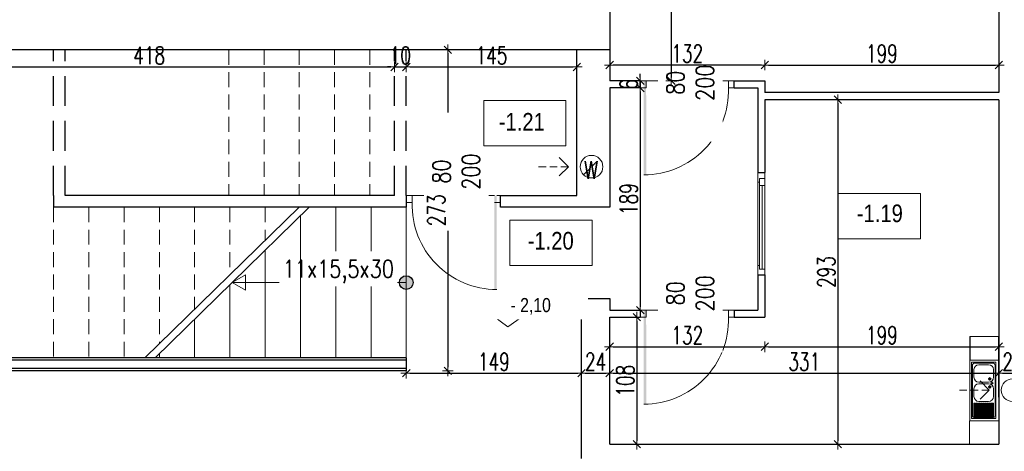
# Model space of a CAD drawing. Header units: millimetres. Extents: x 64838 to 107664, y -36848 to 0.
# Tile 24 of 109: x 69408 to 70246, y -29773 to -29406. Entities that reach past the tile are written whole.
import ezdxf

# ---------------------------------------------------------------- set-up
doc = ezdxf.new("R2010")
doc.units = ezdxf.units.MM
for name, pattern in [('DASHED', [19.05, 12.7, -6.35]), ('DASHEDX2', [38.1, 25.4, -12.7]), ('HIDDEN', [9.525, 6.35, -3.175])]:
    doc.linetypes.add(name, pattern=pattern)
doc.layers.get('Defpoints').update_dxf_attribs({"color": 30})
for name, color, linetype, lineweight in [('J 0.15', 40, 'Continuous', 15), ('J opisy', 7, 'Continuous', 9), ('J stolarka_okna', 144, 'Continuous', 0), ('J wymiary', 1, 'Continuous', 9), ('OPIS', 7, 'Continuous', 5), ('sciany', 252, 'Continuous', 30)]:
    doc.layers.add(name, color=color, linetype=linetype, lineweight=lineweight)
doc.styles.add('ADESK2', font='simplex', dxfattribs={"width": 0.7})
doc.styles.get("Standard").update_dxf_attribs({"font": 'arial.ttf'})
doc.dimstyles.new('1-100', dxfattribs={"dimscale": 1.5, "dimtxt": 10, "dimasz": 2, "dimexe": 1, "dimexo": 1, "dimgap": 1.5, "dimtad": 1, "dimdec": 0, "dimrnd": 0.5, "dimdsep": 46, "dimtxsty": 'ADESK2', "dimblk": 'wymiar', "dimcen": -1, "dimdle": 5, "dimse1": 1, "dimse2": 1, "dimclrd": 256, "dimclre": 256, "dimclrt": 256, "dimadec": 0, "dimazin": 0, "dimtfac": 1, "dimtdec": 0, "dimtix": 1, "dimtmove": 0, "dimatfit": 3, "dimfxl": 20, "dimfxlon": 1, "dimtolj": 1, "dimtzin": 0, "dimarcsym": 0})

# ---------------------------------------------------------------- blocks, each defined once
blk = doc.blocks.new('wymiar')
for p, q in [((1.5, 0), (-1.5, 0)), ((1.06, 1.06), (-1.06, -1.06)), ((0, 1.5), (0, -1.5))]:
    blk.add_line(p, q)
blk = doc.blocks.new('*D694')
at = {"layer": 'Defpoints', "color": 0, "ltscale": 4}
for p in [(69737.23, -29704.98), (69886.25, -29704.98), (69886.25, -29707.1)]:
    blk.add_point(p, dxfattribs=at)
at = {"layer": 'J wymiary', "lineweight": -2}
blk.add_line((69740.23, -29707.1), (69883.25, -29707.1), dxfattribs=at)
at = {"layer": 'J wymiary', "lineweight": -2, "ltscale": 4, "xscale": 3, "yscale": 3, "zscale": 3, "rotation": 180}
blk.add_blockref('wymiar', (69737.23, -29707.1), dxfattribs=at)
at = {"layer": 'J wymiary', "lineweight": -2, "ltscale": 4, "xscale": 3, "yscale": 3, "zscale": 3}
blk.add_blockref('wymiar', (69886.25, -29707.1), dxfattribs=at)
at = {"layer": 'J wymiary', "ltscale": 4, "insert": (69811.74, -29697.35), "char_height": 15, "attachment_point": 5, "style": 'ADESK2'}
blk.add_mtext('\\A1;149', dxfattribs=at)
blk = doc.blocks.new('*D728')
at = {"layer": 'Defpoints', "color": 0, "ltscale": 4}
for p in [(69309.85, -29446.63), (69727.23, -29446.63), (69727.23, -29446.63)]:
    blk.add_point(p, dxfattribs=at)
at = {"layer": 'J wymiary', "lineweight": -2}
blk.add_line((69312.85, -29446.63), (69724.23, -29446.63), dxfattribs=at)
at = {"layer": 'J wymiary', "lineweight": -2, "ltscale": 4, "xscale": 3, "yscale": 3, "zscale": 3, "rotation": 180}
blk.add_blockref('wymiar', (69309.85, -29446.63), dxfattribs=at)
at = {"layer": 'J wymiary', "lineweight": -2, "ltscale": 4, "xscale": 3, "yscale": 3, "zscale": 3}
blk.add_blockref('wymiar', (69727.23, -29446.63), dxfattribs=at)
at = {"layer": 'J wymiary', "ltscale": 4, "insert": (69518.54, -29436.88), "char_height": 15, "attachment_point": 5, "style": 'ADESK2'}
blk.add_mtext('\\A1;418', dxfattribs=at)
blk = doc.blocks.new('*D729')
at = {"layer": 'Defpoints', "color": 0, "ltscale": 4}
for p in [(69727.23, -29446.63), (69737.23, -29446.63), (69737.23, -29446.63)]:
    blk.add_point(p, dxfattribs=at)
at = {"layer": 'J wymiary', "lineweight": -2}
for p, q in [((69724.23, -29446.63), (69721.23, -29446.63)), ((69727.23, -29446.63), (69737.23, -29446.63)), ((69740.23, -29446.63), (69743.23, -29446.63))]:
    blk.add_line(p, q, dxfattribs=at)
at = {"layer": 'J wymiary', "lineweight": -2, "ltscale": 4, "xscale": 3, "yscale": 3, "zscale": 3}
blk.add_blockref('wymiar', (69727.23, -29446.63), dxfattribs=at)
at = {"layer": 'J wymiary', "lineweight": -2, "ltscale": 4, "xscale": 3, "yscale": 3, "zscale": 3, "rotation": 180}
blk.add_blockref('wymiar', (69737.23, -29446.63), dxfattribs=at)
at = {"layer": 'J wymiary', "ltscale": 4, "insert": (69732.23, -29436.88), "char_height": 15, "attachment_point": 5, "style": 'ADESK2'}
blk.add_mtext('\\A1;10', dxfattribs=at)
blk = doc.blocks.new('*D730')
at = {"layer": 'Defpoints', "color": 0, "ltscale": 4}
for p in [(69737.23, -29446.63), (69882.23, -29446.63), (69882.23, -29446.63)]:
    blk.add_point(p, dxfattribs=at)
at = {"layer": 'J wymiary', "lineweight": -2}
blk.add_line((69740.23, -29446.63), (69879.23, -29446.63), dxfattribs=at)
at = {"layer": 'J wymiary', "lineweight": -2, "ltscale": 4, "xscale": 3, "yscale": 3, "zscale": 3, "rotation": 180}
blk.add_blockref('wymiar', (69737.23, -29446.63), dxfattribs=at)
at = {"layer": 'J wymiary', "lineweight": -2, "ltscale": 4, "xscale": 3, "yscale": 3, "zscale": 3}
blk.add_blockref('wymiar', (69882.23, -29446.63), dxfattribs=at)
at = {"layer": 'J wymiary', "ltscale": 4, "insert": (69809.73, -29436.88), "char_height": 15, "attachment_point": 5, "style": 'ADESK2'}
blk.add_mtext('\\A1;145', dxfattribs=at)
blk = doc.blocks.new('*D731')
at = {"layer": 'Defpoints', "color": 0, "ltscale": 4}
for p in [(69737.23, -29431.98), (69737.23, -29704.98), (69772.56, -29704.98)]:
    blk.add_point(p, dxfattribs=at)
at = {"layer": 'J wymiary', "lineweight": -2}
blk.add_line((69772.56, -29434.98), (69772.56, -29701.98), dxfattribs=at)
at = {"layer": 'J wymiary', "lineweight": -2, "ltscale": 4, "xscale": 3, "yscale": 3, "zscale": 3}
for p, rotation in [((69772.56, -29431.98), 90), ((69772.56, -29704.98), 270)]:
    blk.add_blockref('wymiar', p, dxfattribs=dict(at, rotation=rotation))
at = {"layer": 'J wymiary', "ltscale": 4, "insert": (69762.81, -29568.48), "char_height": 15, "attachment_point": 5, "rotation": 90, "style": 'ADESK2'}
blk.add_mtext('\\A1;273', dxfattribs=at)
blk = doc.blocks.new('*D732')
at = {"layer": 'Defpoints', "color": 0, "ltscale": 4}
for p in [(69886.25, -29707.1), (69910.25, -29707.1), (69910.25, -29707.1)]:
    blk.add_point(p, dxfattribs=at)
at = {"layer": 'J wymiary', "lineweight": -2}
blk.add_line((69889.25, -29707.1), (69907.25, -29707.1), dxfattribs=at)
at = {"layer": 'J wymiary', "lineweight": -2, "ltscale": 4, "xscale": 3, "yscale": 3, "zscale": 3, "rotation": 180}
blk.add_blockref('wymiar', (69886.25, -29707.1), dxfattribs=at)
at = {"layer": 'J wymiary', "lineweight": -2, "ltscale": 4, "xscale": 3, "yscale": 3, "zscale": 3}
blk.add_blockref('wymiar', (69910.25, -29707.1), dxfattribs=at)
at = {"layer": 'J wymiary', "ltscale": 4, "insert": (69898.25, -29697.35), "char_height": 15, "attachment_point": 5, "style": 'ADESK2'}
blk.add_mtext('\\A1;24', dxfattribs=at)
blk = doc.blocks.new('*D733')
at = {"layer": 'Defpoints', "color": 0, "ltscale": 4}
for p in [(69910.25, -29707.1), (70241.25, -29707.1), (70241.25, -29707.1)]:
    blk.add_point(p, dxfattribs=at)
at = {"layer": 'J wymiary', "lineweight": -2}
blk.add_line((69913.25, -29707.1), (70238.25, -29707.1), dxfattribs=at)
at = {"layer": 'J wymiary', "lineweight": -2, "ltscale": 4, "xscale": 3, "yscale": 3, "zscale": 3, "rotation": 180}
blk.add_blockref('wymiar', (69910.25, -29707.1), dxfattribs=at)
at = {"layer": 'J wymiary', "lineweight": -2, "ltscale": 4, "xscale": 3, "yscale": 3, "zscale": 3}
blk.add_blockref('wymiar', (70241.25, -29707.1), dxfattribs=at)
at = {"layer": 'J wymiary', "ltscale": 4, "insert": (70075.75, -29697.35), "char_height": 15, "attachment_point": 5, "style": 'ADESK2'}
blk.add_mtext('\\A1;331', dxfattribs=at)
blk = doc.blocks.new('*D734')
at = {"layer": 'Defpoints', "color": 0, "ltscale": 4}
for p in [(69910.25, -29659.48), (69910.25, -29767.48), (69933.28, -29767.48)]:
    blk.add_point(p, dxfattribs=at)
at = {"layer": 'J wymiary', "lineweight": -2}
blk.add_line((69933.28, -29662.48), (69933.28, -29764.48), dxfattribs=at)
at = {"layer": 'J wymiary', "lineweight": -2, "ltscale": 4, "xscale": 3, "yscale": 3, "zscale": 3}
for p, rotation in [((69933.28, -29659.48), 90), ((69933.28, -29767.48), 270)]:
    blk.add_blockref('wymiar', p, dxfattribs=dict(at, rotation=rotation))
at = {"layer": 'J wymiary', "ltscale": 4, "insert": (69923.53, -29713.48), "char_height": 15, "attachment_point": 5, "rotation": 90, "style": 'ADESK2'}
blk.add_mtext('\\A1;108', dxfattribs=at)
blk = doc.blocks.new('*D735')
at = {"layer": 'Defpoints', "color": 0, "ltscale": 4}
for p in [(70241.25, -29707.1), (70265.25, -29707.1), (70265.25, -29707.1)]:
    blk.add_point(p, dxfattribs=at)
at = {"layer": 'J wymiary', "lineweight": -2}
blk.add_line((70244.25, -29707.1), (70262.25, -29707.1), dxfattribs=at)
at = {"layer": 'J wymiary', "lineweight": -2, "ltscale": 4, "xscale": 3, "yscale": 3, "zscale": 3, "rotation": 180}
blk.add_blockref('wymiar', (70241.25, -29707.1), dxfattribs=at)
at = {"layer": 'J wymiary', "lineweight": -2, "ltscale": 4, "xscale": 3, "yscale": 3, "zscale": 3}
blk.add_blockref('wymiar', (70265.25, -29707.1), dxfattribs=at)
at = {"layer": 'J wymiary', "ltscale": 4, "insert": (70253.25, -29697.35), "char_height": 15, "attachment_point": 5, "style": 'ADESK2'}
blk.add_mtext('\\A1;24', dxfattribs=at)
blk = doc.blocks.new('*D775')
at = {"layer": 'Defpoints', "color": 0, "ltscale": 4}
for p in [(69962.62, -29190.48), (69962.62, -29458.48), (69962.62, -29458.48)]:
    blk.add_point(p, dxfattribs=at)
at = {"layer": 'J wymiary', "lineweight": -2}
blk.add_line((69962.62, -29193.48), (69962.62, -29455.48), dxfattribs=at)
at = {"layer": 'J wymiary', "lineweight": -2, "ltscale": 4, "xscale": 3, "yscale": 3, "zscale": 3}
for p, rotation in [((69962.62, -29190.48), 90), ((69962.62, -29458.48), 270)]:
    blk.add_blockref('wymiar', p, dxfattribs=dict(at, rotation=rotation))
at = {"layer": 'J wymiary', "ltscale": 4, "insert": (69952.87, -29324.48), "char_height": 15, "attachment_point": 5, "rotation": 90, "style": 'ADESK2'}
blk.add_mtext('\\A1;268', dxfattribs=at)
blk = doc.blocks.new('*D778')
at = {"layer": 'Defpoints', "color": 0, "ltscale": 4}
for p in [(69936.25, -29458.48), (69936.25, -29464.48), (69936.25, -29464.48)]:
    blk.add_point(p, dxfattribs=at)
at = {"layer": 'J wymiary', "lineweight": -2}
for p, q in [((69936.25, -29455.48), (69936.25, -29452.48)), ((69936.25, -29458.48), (69936.25, -29464.48)), ((69936.25, -29467.48), (69936.25, -29470.48))]:
    blk.add_line(p, q, dxfattribs=at)
at = {"layer": 'J wymiary', "lineweight": -2, "ltscale": 4, "xscale": 3, "yscale": 3, "zscale": 3}
for p, rotation in [((69936.25, -29458.48), 270), ((69936.25, -29464.48), 90)]:
    blk.add_blockref('wymiar', p, dxfattribs=dict(at, rotation=rotation))
at = {"layer": 'J wymiary', "ltscale": 4, "insert": (69926.5, -29461.48), "char_height": 15, "attachment_point": 5, "rotation": 90, "style": 'ADESK2'}
blk.add_mtext('\\A1;6', dxfattribs=at)
blk = doc.blocks.new('*D779')
at = {"layer": 'Defpoints', "color": 0, "ltscale": 4}
for p in [(69936.25, -29464.48), (69936.25, -29653.48), (69936.25, -29653.48)]:
    blk.add_point(p, dxfattribs=at)
at = {"layer": 'J wymiary', "lineweight": -2}
blk.add_line((69936.25, -29467.48), (69936.25, -29650.48), dxfattribs=at)
at = {"layer": 'J wymiary', "lineweight": -2, "ltscale": 4, "xscale": 3, "yscale": 3, "zscale": 3}
for p, rotation in [((69936.25, -29464.48), 90), ((69936.25, -29653.48), 270)]:
    blk.add_blockref('wymiar', p, dxfattribs=dict(at, rotation=rotation))
at = {"layer": 'J wymiary', "ltscale": 4, "insert": (69926.5, -29558.98), "char_height": 15, "attachment_point": 5, "rotation": 90, "style": 'ADESK2'}
blk.add_mtext('\\A1;189', dxfattribs=at)
blk = doc.blocks.new('*D780')
at = {"layer": 'Defpoints', "color": 0, "ltscale": 4}
for p in [(70241.25, -29444.98), (70042.25, -29458.48), (70241.25, -29458.48)]:
    blk.add_point(p, dxfattribs=at)
at = {"layer": 'J wymiary', "lineweight": -2}
blk.add_line((70045.25, -29444.98), (70238.25, -29444.98), dxfattribs=at)
at = {"layer": 'J wymiary', "lineweight": -2, "ltscale": 4, "xscale": 3, "yscale": 3, "zscale": 3, "rotation": 180}
blk.add_blockref('wymiar', (70042.25, -29444.98), dxfattribs=at)
at = {"layer": 'J wymiary', "lineweight": -2, "ltscale": 4, "xscale": 3, "yscale": 3, "zscale": 3}
blk.add_blockref('wymiar', (70241.25, -29444.98), dxfattribs=at)
at = {"layer": 'J wymiary', "ltscale": 4, "insert": (70141.75, -29435.23), "char_height": 15, "attachment_point": 5, "style": 'ADESK2'}
blk.add_mtext('\\A1;199', dxfattribs=at)
blk = doc.blocks.new('*D781')
at = {"layer": 'Defpoints', "color": 0, "ltscale": 4}
for p in [(69910.23, -29444.98), (69910.23, -29458.48), (70042.25, -29458.48)]:
    blk.add_point(p, dxfattribs=at)
at = {"layer": 'J wymiary', "lineweight": -2}
blk.add_line((70039.25, -29444.98), (69913.23, -29444.98), dxfattribs=at)
at = {"layer": 'J wymiary', "lineweight": -2, "ltscale": 4, "xscale": 3, "yscale": 3, "zscale": 3, "rotation": 180}
blk.add_blockref('wymiar', (69910.23, -29444.98), dxfattribs=at)
at = {"layer": 'J wymiary', "lineweight": -2, "ltscale": 4, "xscale": 3, "yscale": 3, "zscale": 3}
blk.add_blockref('wymiar', (70042.25, -29444.98), dxfattribs=at)
at = {"layer": 'J wymiary', "ltscale": 4, "insert": (69976.24, -29435.23), "char_height": 15, "attachment_point": 5, "style": 'ADESK2'}
blk.add_mtext('\\A1;132', dxfattribs=at)
blk = doc.blocks.new('*D782')
at = {"layer": 'Defpoints', "color": 0, "ltscale": 4}
for p in [(70042.25, -29474.48), (70042.25, -29767.48), (70104.24, -29767.48)]:
    blk.add_point(p, dxfattribs=at)
at = {"layer": 'J wymiary', "lineweight": -2}
blk.add_line((70104.24, -29477.48), (70104.24, -29764.48), dxfattribs=at)
at = {"layer": 'J wymiary', "lineweight": -2, "ltscale": 4, "xscale": 3, "yscale": 3, "zscale": 3}
for p, rotation in [((70104.24, -29474.48), 90), ((70104.24, -29767.48), 270)]:
    blk.add_blockref('wymiar', p, dxfattribs=dict(at, rotation=rotation))
at = {"layer": 'J wymiary', "ltscale": 4, "insert": (70094.49, -29620.98), "char_height": 15, "attachment_point": 5, "rotation": 90, "style": 'ADESK2'}
blk.add_mtext('\\A1;293', dxfattribs=at)
blk = doc.blocks.new('*D783')
at = {"layer": 'Defpoints', "color": 0, "ltscale": 4}
for p in [(69910.25, -29649.76), (70042.25, -29649.76), (70042.25, -29684.54)]:
    blk.add_point(p, dxfattribs=at)
at = {"layer": 'J wymiary', "lineweight": -2}
blk.add_line((69913.25, -29684.54), (70039.25, -29684.54), dxfattribs=at)
at = {"layer": 'J wymiary', "lineweight": -2, "ltscale": 4, "xscale": 3, "yscale": 3, "zscale": 3, "rotation": 180}
blk.add_blockref('wymiar', (69910.25, -29684.54), dxfattribs=at)
at = {"layer": 'J wymiary', "lineweight": -2, "ltscale": 4, "xscale": 3, "yscale": 3, "zscale": 3}
blk.add_blockref('wymiar', (70042.25, -29684.54), dxfattribs=at)
at = {"layer": 'J wymiary', "ltscale": 4, "insert": (69976.25, -29674.79), "char_height": 15, "attachment_point": 5, "style": 'ADESK2'}
blk.add_mtext('\\A1;132', dxfattribs=at)
blk = doc.blocks.new('*D784')
at = {"layer": 'Defpoints', "color": 0, "ltscale": 4}
for p in [(70042.25, -29659.48), (70241.25, -29659.48), (70241.25, -29684.54)]:
    blk.add_point(p, dxfattribs=at)
at = {"layer": 'J opisy', "lineweight": -2}
blk.add_line((70045.25, -29684.54), (70238.25, -29684.54), dxfattribs=at)
at = {"layer": 'J opisy', "lineweight": -2, "ltscale": 4, "xscale": 3, "yscale": 3, "zscale": 3, "rotation": 180}
blk.add_blockref('wymiar', (70042.25, -29684.54), dxfattribs=at)
at = {"layer": 'J opisy', "lineweight": -2, "ltscale": 4, "xscale": 3, "yscale": 3, "zscale": 3}
blk.add_blockref('wymiar', (70241.25, -29684.54), dxfattribs=at)
at = {"layer": 'J opisy', "ltscale": 4, "insert": (70141.75, -29674.79), "char_height": 15, "attachment_point": 5, "style": 'ADESK2'}
blk.add_mtext('\\A1;199', dxfattribs=at)
blk = doc.blocks.new('A$C518426B5')
at = {"layer": 'OPIS', "color": 251}
for p, q in [((0, 8.8), (11.93, 0)), ((0.02, 8.79), (54.19, 8.79)), ((11.93, 0), (24.54, 8.79))]:
    blk.add_line(p, q, dxfattribs=at)
blk = doc.blocks.new('*D849')
at = {"layer": 'Defpoints', "color": 0, "ltscale": 4}
for p in [(69857.23, -27348.12), (69857.23, -27811.48), (70827.23, -29537.48)]:
    blk.add_point(p, dxfattribs=at)
at = {"layer": 'J wymiary', "lineweight": -2}
blk.add_line((70824.23, -27348.12), (69860.23, -27348.12), dxfattribs=at)
at = {"layer": 'J wymiary', "lineweight": -2, "ltscale": 4, "xscale": 3, "yscale": 3, "zscale": 3, "rotation": 180}
blk.add_blockref('wymiar', (69857.23, -27348.12), dxfattribs=at)
at = {"layer": 'J wymiary', "lineweight": -2, "ltscale": 4, "xscale": 3, "yscale": 3, "zscale": 3}
blk.add_blockref('wymiar', (70827.23, -27348.12), dxfattribs=at)
at = {"layer": 'J wymiary', "ltscale": 4, "insert": (70342.23, -27338.37), "char_height": 15, "attachment_point": 5, "style": 'ADESK2'}
blk.add_mtext('\\A1;970', dxfattribs=at)
blk = doc.blocks.new('*D850')
at = {"layer": 'Defpoints', "color": 0, "ltscale": 4}
for p in [(68355.23, -27348.12), (69857.23, -27811.48), (68355.23, -29409.95)]:
    blk.add_point(p, dxfattribs=at)
at = {"layer": 'J wymiary', "lineweight": -2}
blk.add_line((69854.23, -27348.12), (68358.23, -27348.12), dxfattribs=at)
at = {"layer": 'J wymiary', "lineweight": -2, "ltscale": 4, "xscale": 3, "yscale": 3, "zscale": 3, "rotation": 180}
blk.add_blockref('wymiar', (68355.23, -27348.12), dxfattribs=at)
at = {"layer": 'J wymiary', "lineweight": -2, "ltscale": 4, "xscale": 3, "yscale": 3, "zscale": 3}
blk.add_blockref('wymiar', (69857.23, -27348.12), dxfattribs=at)
at = {"layer": 'J wymiary', "ltscale": 4, "insert": (69106.23, -27338.37), "char_height": 15, "attachment_point": 5, "style": 'ADESK2'}
blk.add_mtext('\\A1;1502', dxfattribs=at)
blk = doc.blocks.new('*D851')
at = {"layer": 'Defpoints', "color": 0, "ltscale": 4}
for p in [(72100.23, -27218.89), (68355.23, -29409.95), (72100.23, -29537.48)]:
    blk.add_point(p, dxfattribs=at)
at = {"layer": 'J wymiary', "lineweight": -2}
blk.add_line((68358.23, -27218.89), (72097.23, -27218.89), dxfattribs=at)
at = {"layer": 'J wymiary', "lineweight": -2, "ltscale": 4, "xscale": 3, "yscale": 3, "zscale": 3, "rotation": 180}
blk.add_blockref('wymiar', (68355.23, -27218.89), dxfattribs=at)
at = {"layer": 'J wymiary', "lineweight": -2, "ltscale": 4, "xscale": 3, "yscale": 3, "zscale": 3}
blk.add_blockref('wymiar', (72100.23, -27218.89), dxfattribs=at)
at = {"layer": 'J wymiary', "ltscale": 4, "insert": (70227.73, -27209.14), "char_height": 15, "attachment_point": 5, "style": 'ADESK2'}
blk.add_mtext('\\A1;3745', dxfattribs=at)
blk = doc.blocks.new('*D877')
at = {"layer": 'Defpoints', "color": 0, "ltscale": 4}
for p in [(69905.92, -27798.48), (68046.4, -30512.98), (68637.14, -30512.98)]:
    blk.add_point(p, dxfattribs=at)
at = {"layer": 'J wymiary', "lineweight": -2}
blk.add_line((68046.4, -27801.48), (68046.4, -30509.98), dxfattribs=at)
at = {"layer": 'J wymiary', "lineweight": -2, "ltscale": 4, "xscale": 3, "yscale": 3, "zscale": 3}
for p, rotation in [((68046.4, -27798.48), 90), ((68046.4, -30512.98), 270)]:
    blk.add_blockref('wymiar', p, dxfattribs=dict(at, rotation=rotation))
at = {"layer": 'J wymiary', "ltscale": 4, "insert": (68036.65, -29155.73), "char_height": 15, "attachment_point": 5, "rotation": 90, "style": 'ADESK2'}
blk.add_mtext('\\A1;2715', dxfattribs=at)

msp = doc.modelspace()

# ---------------------------------------------------------------- linework, layer by layer
at = {"layer": 'J 0.15', "linetype": 'DASHED', "lineweight": 5}
for p, q in [((69586.23, -29431.98), (69586.23, -29555.98)), ((69616.23, -29431.98), (69616.23, -29555.98)), ((69646.23, -29431.98), (69646.23, -29555.98)), ((69676.23, -29431.98), (69676.23, -29555.98)), ((69706.23, -29431.98), (69706.23, -29555.98)), ((69437.23, -29565.98), (69437.23, -29693.98)), ((69467.23, -29565.98), (69467.23, -29693.98)), ((69497.23, -29565.98), (69497.23, -29693.98)), ((69527.23, -29565.98), (69527.23, -29682)), ((69557.23, -29565.98), (69557.23, -29652.73)), ((69587.23, -29565.98), (69587.23, -29623.45)), ((69617.23, -29565.98), (69617.23, -29594.18))]:
    msp.add_line(p, q, dxfattribs=at)
at = {"layer": 'J 0.15', "lineweight": 5}
for p, q in [((69677.23, -29565.98), (69677.23, -29693.98)), ((69707.23, -29565.98), (69707.23, -29693.98)), ((69737.23, -29565.98), (69737.23, -29693.98)), ((69617.23, -29602.57), (69617.23, -29693.98)), ((69587.23, -29631.84), (69587.23, -29693.98)), ((69557.23, -29661.11), (69557.23, -29693.98)), ((69527.23, -29690.38), (69527.23, -29693.98))]:
    msp.add_line(p, q, dxfattribs=at)
at = {"layer": 'J opisy'}
for p, q in [((69976.25, -29433.48), (69976.25, -29483.48)), ((69777.23, -29562.12), (69777.23, -29512.12)), ((69875.16, -29531.43), (69867.37, -29523.67)), ((69875.16, -29531.43), (69867.37, -29539.19)), ((69646.14, -29565.98), (69514.95, -29693.98)), ((69654.73, -29565.98), (69523.54, -29693.98)), ((69976.25, -29612.62), (69976.25, -29662.62)), ((69737.23, -29629.98), (69589.14, -29629.98)), ((70241.25, -29675.97), (70216.43, -29675.97)), ((70241.25, -29695.97), (70216.28, -29695.97)), ((70216.43, -29747.48), (70216.43, -29695.97)), ((70241.25, -29695.97), (70216.43, -29695.97)), ((70218.01, -29697.73), (70218.01, -29745.72)), ((70218.01, -29697.73), (70238.7, -29697.73)), ((70218.7, -29700.49), (70218.7, -29742.96)), ((70220.08, -29703.94), (70220.08, -29710.56)), ((70235.94, -29698.42), (70220.77, -29698.42)), ((70232.49, -29699.8), (70224.22, -29699.8)), ((70236.63, -29710.56), (70236.63, -29703.94)), ((70238.01, -29742.96), (70238.01, -29700.49)), ((70238.7, -29745.72), (70238.7, -29697.73)), ((70234.98, -29711.94), (70232.09, -29711.94)), ((70233.54, -29713.37), (70233.54, -29710.48)), ((70220.08, -29720.28), (70220.08, -29726.9)), ((70232.49, -29714.69), (70224.22, -29714.69)), ((70232.49, -29716.14), (70224.22, -29716.14)), ((70233.11, -29721.44), (70225.31, -29713.67)), ((70234.98, -29718.71), (70232.09, -29718.71)), ((70233.54, -29720.14), (70233.54, -29717.24)), ((70236.57, -29715.5), (70234.51, -29715.5)), ((70235.54, -29716.52), (70235.54, -29714.45)), ((70236.63, -29726.9), (70236.63, -29720.28)), ((70233.11, -29721.44), (70225.31, -29729.2)), ((70220.08, -29732.48), (70221.13, -29732.48)), ((70220.08, -29732.48), (70220.08, -29738.58)), ((70220.61, -29732.48), (70220.61, -29738.58)), ((70221.13, -29732.48), (70221.13, -29738.58)), ((70221.55, -29732.48), (70222.6, -29732.48)), ((70221.55, -29732.48), (70221.55, -29738.58)), ((70222.08, -29732.48), (70222.08, -29738.58)), ((70222.6, -29732.48), (70222.6, -29738.58)), ((70223.02, -29732.48), (70224.07, -29732.48)), ((70223.02, -29732.48), (70223.02, -29738.58)), ((70223.54, -29732.48), (70223.54, -29738.58)), ((70224.07, -29732.48), (70224.07, -29738.58)), ((70232.49, -29731.03), (70224.22, -29731.03)), ((70224.62, -29732.48), (70225.68, -29732.48)), ((70224.62, -29732.48), (70224.62, -29738.58)), ((70225.15, -29732.48), (70225.15, -29738.58)), ((70225.68, -29732.48), (70225.68, -29738.58)), ((70226.23, -29732.48), (70227.28, -29732.48)), ((70226.23, -29732.48), (70226.23, -29738.58)), ((70226.76, -29732.48), (70226.76, -29738.58)), ((70227.28, -29732.48), (70227.28, -29738.58)), ((70227.89, -29732.48), (70228.94, -29732.48)), ((70227.89, -29732.48), (70227.89, -29738.58)), ((70228.41, -29732.48), (70228.41, -29738.58)), ((70228.94, -29732.48), (70228.94, -29738.58)), ((70229.49, -29732.48), (70230.55, -29732.48)), ((70229.49, -29732.48), (70229.49, -29738.58)), ((70230.02, -29732.48), (70230.02, -29738.58)), ((70230.55, -29732.48), (70230.55, -29738.58)), ((70231.06, -29732.48), (70232.12, -29732.48)), ((70231.06, -29732.48), (70231.06, -29738.58)), ((70231.59, -29732.48), (70231.59, -29738.58)), ((70232.12, -29732.48), (70232.12, -29738.58)), ((70232.64, -29732.48), (70233.69, -29732.48)), ((70232.64, -29732.48), (70232.64, -29738.58)), ((70233.16, -29732.48), (70233.16, -29738.58)), ((70233.69, -29732.48), (70233.69, -29738.58)), ((70234.1, -29732.48), (70234.1, -29738.58)), ((70234.1, -29732.48), (70235.16, -29732.48)), ((70234.63, -29732.48), (70234.63, -29738.58)), ((70235.16, -29732.48), (70235.16, -29738.58)), ((70235.57, -29732.48), (70236.63, -29732.48)), ((70235.57, -29732.48), (70235.57, -29738.58)), ((70236.1, -29732.48), (70236.1, -29738.58)), ((70236.63, -29732.48), (70236.63, -29738.58)), ((70218.01, -29745.72), (70238.7, -29745.72)), ((70220.08, -29744.69), (70220.08, -29738.58)), ((70220.08, -29744.69), (70221.13, -29744.69)), ((70220.61, -29744.69), (70220.61, -29738.58)), ((70235.94, -29745.03), (70220.77, -29745.03)), ((70221.13, -29744.69), (70221.13, -29738.58)), ((70221.55, -29744.69), (70221.55, -29738.58)), ((70221.55, -29744.69), (70222.6, -29744.69)), ((70222.08, -29744.69), (70222.08, -29738.58)), ((70222.6, -29744.69), (70222.6, -29738.58)), ((70223.02, -29744.69), (70223.02, -29738.58)), ((70223.02, -29744.69), (70224.07, -29744.69)), ((70223.54, -29744.69), (70223.54, -29738.58)), ((70224.07, -29744.69), (70224.07, -29738.58)), ((70224.62, -29744.69), (70224.62, -29738.58)), ((70224.62, -29744.69), (70225.68, -29744.69)), ((70225.15, -29744.69), (70225.15, -29738.58)), ((70225.68, -29744.69), (70225.68, -29738.58)), ((70226.23, -29744.69), (70226.23, -29738.58)), ((70226.23, -29744.69), (70227.28, -29744.69)), ((70226.76, -29744.69), (70226.76, -29738.58)), ((70227.28, -29744.69), (70227.28, -29738.58)), ((70227.89, -29744.69), (70227.89, -29738.58)), ((70227.89, -29744.69), (70228.94, -29744.69)), ((70228.41, -29744.69), (70228.41, -29738.58)), ((70228.94, -29744.69), (70228.94, -29738.58)), ((70229.49, -29744.69), (70229.49, -29738.58)), ((70229.49, -29744.69), (70230.55, -29744.69)), ((70230.02, -29744.69), (70230.02, -29738.58)), ((70230.55, -29744.69), (70230.55, -29738.58)), ((70231.06, -29744.69), (70231.06, -29738.58)), ((70231.06, -29744.69), (70232.12, -29744.69)), ((70231.59, -29744.69), (70231.59, -29738.58)), ((70232.12, -29744.69), (70232.12, -29738.58)), ((70232.64, -29744.69), (70232.64, -29738.58)), ((70232.64, -29744.69), (70233.69, -29744.69)), ((70233.16, -29744.69), (70233.16, -29738.58)), ((70233.69, -29744.69), (70233.69, -29738.58)), ((70234.1, -29744.69), (70234.1, -29738.58)), ((70234.1, -29744.69), (70235.16, -29744.69)), ((70234.63, -29744.69), (70234.63, -29738.58)), ((70235.16, -29744.69), (70235.16, -29738.58)), ((70235.57, -29744.69), (70235.57, -29738.58)), ((70235.57, -29744.69), (70236.63, -29744.69)), ((70236.1, -29744.69), (70236.1, -29738.58)), ((70236.63, -29744.69), (70236.63, -29738.58)), ((70216.28, -29767.48), (70216.28, -29747.48)), ((70216.28, -29747.48), (70241.25, -29747.48)), ((70241.25, -29747.48), (70216.43, -29747.48))]:
    msp.add_line(p, q, dxfattribs=at)
at = {"layer": 'J opisy', "linetype": 'HIDDEN'}
for p, q in [((69888.07, -29538.24), (69901.62, -29524.63)), ((69875.16, -29531.43), (69849.5, -29531.43)), ((70233.11, -29721.44), (70207.44, -29721.44))]:
    msp.add_line(p, q, dxfattribs=at)
at = {"layer": 'J opisy'}
msp.add_lwpolyline([(69589.14, -29629.98), (69600.39, -29623.48), (69600.39, -29636.47)], close=True, dxfattribs=at)
for centre, radius in [((69894.85, -29531.43), 9.61), ((70233.53, -29711.92), 1.03), ((70233.53, -29711.92), 0.827), ((70252.79, -29721.44), 9.61), ((70233.53, -29718.69), 1.03), ((70233.53, -29718.69), 0.827), ((70235.54, -29715.48), 0.621)]:
    msp.add_circle(centre, radius, dxfattribs=at)
for centre, radius, start, end in [((70220.77, -29700.49), 2.07, 90, 180), ((70224.22, -29703.94), 4.14, 90, 180), ((70232.49, -29703.94), 4.14, 0, 90), ((70235.94, -29700.49), 2.07, 0, 90), ((70224.22, -29710.56), 4.14, 180, 270), ((70232.49, -29710.56), 4.14, 270, 0), ((70224.22, -29720.28), 4.14, 90, 180), ((70232.49, -29720.28), 4.14, 0, 90), ((70224.22, -29726.9), 4.14, 180, 270), ((70232.49, -29726.9), 4.14, 270, 0), ((70220.77, -29742.96), 2.07, 180, 270), ((70235.94, -29742.96), 2.07, 270, 0)]:
    msp.add_arc(centre, radius, start, end, dxfattribs=at)
at = {"layer": 'J stolarka_okna'}
for p, q in [((69941.25, -29458.48), (69936.25, -29458.48)), ((70011.25, -29458.48), (69941.25, -29458.48)), ((69941.25, -29464.48), (69941.25, -29458.48)), ((70016.25, -29458.48), (70011.25, -29458.48)), ((70011.25, -29458.48), (70011.25, -29464.48)), ((69936.25, -29464.48), (69941.25, -29464.48)), ((70011.25, -29464.48), (70016.25, -29464.48)), ((69737.23, -29555.98), (69742.23, -29555.98)), ((69742.23, -29561.98), (69737.23, -29561.98)), ((69742.23, -29555.98), (69742.23, -29561.98)), ((69742.23, -29555.98), (69812.23, -29555.98)), ((69817.23, -29561.98), (69812.23, -29561.98)), ((69814.23, -29555.98), (69817.23, -29555.98)), ((69941.25, -29653.48), (69936.25, -29653.48)), ((69936.25, -29653.48), (69936.25, -29659.48)), ((70011.25, -29653.48), (69941.25, -29653.48)), ((69941.25, -29659.48), (69941.25, -29653.48)), ((70016.25, -29653.48), (70011.25, -29653.48)), ((70011.25, -29653.48), (70011.25, -29659.48)), ((70016.25, -29659.48), (70016.25, -29653.48)), ((69936.25, -29659.48), (69941.25, -29659.48)), ((70011.25, -29659.48), (70016.25, -29659.48))]:
    msp.add_line(p, q, dxfattribs=at)
at = {"layer": 'J stolarka_okna', "linetype": 'Continuous', "lineweight": 9}
for p, q in [((70036.25, -29536.48), (70036.25, -29623.48)), ((70042.25, -29623.48), (70042.25, -29536.48)), ((70037.75, -29544.48), (70036.25, -29544.48)), ((70039.25, -29541.48), (70037.75, -29541.48)), ((70037.75, -29541.48), (70037.75, -29547.48)), ((70039.25, -29541.48), (70042.25, -29541.48)), ((70037.75, -29547.48), (70042.25, -29547.48)), ((70037.75, -29547.48), (70037.75, -29612.48)), ((70040, -29547.48), (70040, -29618.48)), ((70037.75, -29618.48), (70037.75, -29612.48)), ((70037.75, -29615.48), (70036.25, -29615.48)), ((70039.25, -29618.48), (70037.75, -29618.48)), ((70039.25, -29618.48), (70042.25, -29618.48))]:
    msp.add_line(p, q, dxfattribs=at)
at = {"layer": 'J stolarka_okna'}
for centre, start, end in [((69939.24, -29466.42), 270, 1.5471), ((69814.25, -29563.92), 178.4529, 270), ((69939.24, -29661.42), 270, 1.5471)]:
    msp.add_arc(centre, 72.04, start, end, dxfattribs=at)
for points in [[(69939.24, -29538.46), (69941.36, -29538.46), (69939.25, -29458.48), (69941.25, -29458.48)], [(69814.25, -29635.96), (69812.12, -29635.96), (69814.23, -29555.98), (69812.23, -29555.98)], [(69939.24, -29733.46), (69941.36, -29733.46), (69939.25, -29653.48), (69941.25, -29653.48)]]:
    msp.add_solid(points, dxfattribs=at)
at = {"layer": 'OPIS'}
for points in [[(70174.61, -29592.81), (70104.62, -29592.81), (70104.62, -29554.22), (70174.61, -29554.22)], [(69895.37, -29615.47), (69825.38, -29615.47), (69825.38, -29576.89), (69895.37, -29576.89)]]:
    msp.add_lwpolyline(points, close=True, dxfattribs=at)
at = {"layer": 'sciany'}
for p, q in [((70241.25, -29190.48), (70241.25, -29468.48)), ((69910.23, -29346.48), (69910.23, -29431.98)), ((69910.23, -29431.98), (69265.85, -29431.98)), ((69882.23, -29555.98), (69882.23, -29431.98)), ((69910.23, -29431.98), (69910.23, -29458.48)), ((69936.25, -29458.48), (69910.23, -29458.48)), ((69936.25, -29464.48), (69936.25, -29458.48)), ((70016.25, -29458.48), (70042.25, -29458.48)), ((70016.25, -29464.48), (70016.25, -29458.48)), ((70042.25, -29458.48), (70042.25, -29468.48)), ((69910.23, -29464.48), (69910.23, -29565.98)), ((69936.25, -29464.48), (69910.23, -29464.48)), ((70016.25, -29464.48), (70036.25, -29464.48)), ((70036.25, -29464.48), (70036.25, -29468.48)), ((70036.25, -29468.48), (70036.25, -29536.48)), ((70241.25, -29468.48), (70042.25, -29468.48)), ((70241.25, -29474.48), (70042.25, -29474.48)), ((70042.25, -29474.48), (70042.25, -29536.48)), ((70241.25, -29474.48), (70241.25, -29767.48)), ((70036.25, -29536.48), (70042.25, -29536.48)), ((69437.23, -29555.98), (69437.23, -29565.98)), ((69727.23, -29555.98), (69447.23, -29555.98)), ((69737.23, -29555.98), (69737.23, -29565.98)), ((69817.23, -29565.98), (69817.23, -29555.98)), ((69817.23, -29555.98), (69882.23, -29555.98)), ((69737.23, -29565.98), (69437.23, -29565.98)), ((69882.23, -29565.98), (69817.23, -29565.98)), ((69910.23, -29565.98), (69882.23, -29565.98)), ((70036.25, -29623.48), (70036.25, -29653.48)), ((70036.25, -29623.48), (70042.25, -29623.48)), ((70042.25, -29623.48), (70042.25, -29659.48)), ((69886.25, -29659.48), (69886.25, -29643.48)), ((69886.25, -29643.48), (69910.25, -29643.48)), ((69910.25, -29643.48), (69910.25, -29653.48)), ((69910.25, -29653.48), (69936.25, -29653.48)), ((69936.25, -29653.48), (69936.25, -29659.48)), ((70016.25, -29653.48), (70016.25, -29659.48)), ((70016.25, -29653.48), (70036.25, -29653.48)), ((69886.25, -29779.48), (69886.25, -29659.48)), ((69910.25, -29767.48), (69910.25, -29659.48)), ((69910.25, -29659.48), (69936.25, -29659.48)), ((70016.25, -29659.48), (70042.25, -29659.48)), ((69737.23, -29693.98), (69309.85, -29693.98)), ((69737.23, -29695.98), (69309.85, -29695.98)), ((69737.23, -29693.98), (69737.23, -29704.98)), ((69737.23, -29702.98), (69309.85, -29702.98)), ((69737.23, -29704.98), (69309.85, -29704.98)), ((69910.25, -29767.48), (70241.25, -29767.48))]:
    msp.add_line(p, q, dxfattribs=at)
at = {"layer": 'sciany', "linetype": 'DASHEDX2'}
for p, q in [((69437.23, -29555.98), (69437.23, -29431.98)), ((69447.23, -29555.98), (69447.23, -29431.98)), ((69727.23, -29555.98), (69727.23, -29431.98)), ((69737.23, -29555.98), (69737.23, -29431.98))]:
    msp.add_line(p, q, dxfattribs=at)
at = {"layer": 'sciany', "color": 253}
for p, q in [((70216.43, -29675.97), (70216.43, -29695.97)), ((70241.25, -29727.48), (70241.25, -29675.97))]:
    msp.add_line(p, q, dxfattribs=at)

# ---------------------------------------------------------------- block references
at = {"layer": 'J opisy', "extrusion": (0, 0, -1), "xscale": -1, "zscale": -1}
msp.add_blockref('A$C518426B5', (-69811.68, -29667.58), dxfattribs=at)

# ---------------------------------------------------------------- texts
at = {"layer": 'J opisy', "insert": (69894.45, -29534.26), "char_height": 15, "width": 30.2063, "attachment_point": 5, "rotation": 359.99999, "line_spacing_factor": 0.771429}
msp.add_mtext('\\pxsm1;{\\Fsimplex|c238;\\W0.8;W}', dxfattribs=at)
at = {"layer": 'OPIS', "char_height": 15, "width": 48.75, "attachment_point": 5, "line_spacing_factor": 0.857143}
for s, insert in [('{\\fArial Narrow|b0|i0|c238|p34;-1.21}', (69835.48, -29493.25)), ('{\\fArial Narrow|b0|i0|c238|p34;-1.19}', (70140, -29571.21)), ('{\\fArial Narrow|b0|i0|c238|p34;-1.20}', (69860.07, -29594.52))]:
    msp.add_mtext(s, dxfattribs=dict(at, insert=insert))

# ---------------------------------------------------------------- dimensions: what is measured, and where the dimension line sits
at = {"layer": 'J opisy'}
dim = msp.add_linear_dim(base=(70241.25, -29684.54), p1=(70042.25, -29659.48), p2=(70241.25, -29659.48), dimstyle='1-100', dxfattribs=at)
dim.commit()
dim.dimension.update_dxf_attribs({"geometry": '*D784', "text_midpoint": (70141.75, -29674.79)})
at = {"layer": 'J wymiary'}
dim = msp.add_linear_dim(base=(68355.23, -27348.12), p1=(69857.23, -27811.48), p2=(68355.23, -29409.95), dimstyle='1-100', override={"dimblk": 'wymiar'}, dxfattribs=at)
dim.commit()
dim.dimension.update_dxf_attribs({"geometry": '*D850', "text_midpoint": (69106.23, -27338.37)})
for base, p1, p2, picture, middle in [((69727.23, -29446.63), (69309.85, -29446.63), (69727.23, -29446.63), '*D728', (69518.54, -29436.88)), ((69737.23, -29446.63), (69727.23, -29446.63), (69737.23, -29446.63), '*D729', (69732.23, -29436.88)), ((69882.23, -29446.63), (69737.23, -29446.63), (69882.23, -29446.63), '*D730', (69809.73, -29436.88)), ((70241.25, -29444.98), (70042.25, -29458.48), (70241.25, -29458.48), '*D780', (70141.75, -29435.23)), ((69886.25, -29707.1), (69737.23, -29704.98), (69886.25, -29704.98), '*D694', (69811.74, -29697.35)), ((69910.25, -29707.1), (69886.25, -29707.1), (69910.25, -29707.1), '*D732', (69898.25, -29697.35)), ((70265.25, -29707.1), (70241.25, -29707.1), (70265.25, -29707.1), '*D735', (70253.25, -29697.35))]:
    dim = msp.add_linear_dim(base=base, p1=p1, p2=p2, dimstyle='1-100', dxfattribs=at)
    dim.commit()
    dim.dimension.update_dxf_attribs({"geometry": picture, "text_midpoint": middle})
for base, p1, p2, picture, middle in [((69772.56, -29704.98), (69737.23, -29431.98), (69737.23, -29704.98), '*D731', (69762.81, -29568.48)), ((69936.25, -29464.48), (69936.25, -29458.48), (69936.25, -29464.48), '*D778', (69926.5, -29461.48)), ((69936.25, -29653.48), (69936.25, -29464.48), (69936.25, -29653.48), '*D779', (69926.5, -29558.98)), ((70104.24, -29767.48), (70042.25, -29474.48), (70042.25, -29767.48), '*D782', (70094.49, -29620.98)), ((69933.28, -29767.48), (69910.25, -29659.48), (69910.25, -29767.48), '*D734', (69923.53, -29713.48))]:
    dim = msp.add_linear_dim(base=base, p1=p1, p2=p2, angle=90, dimstyle='1-100', dxfattribs=at)
    dim.commit()
    dim.dimension.update_dxf_attribs({"geometry": picture, "text_midpoint": middle})

# ---------------------------------------------------------------- next in the draw order: texts
at = {"layer": 'J opisy', "char_height": 15, "width": 85.2264, "attachment_point": 5, "line_spacing_factor": 0.771429, "bg_fill": 2}
for insert, rotation in [((69978.73, -29459.99), 89.99545), ((69779.71, -29535.61), 90.00455), ((69978.73, -29639.14), 89.99545)]:
    msp.add_mtext('\\pxsm1;{\\Fsimplex|c238;\\W0.8;80\\P200}', dxfattribs=dict(at, insert=insert, rotation=rotation))
at = {"layer": 'J opisy', "insert": (69679.46, -29620.58), "char_height": 15, "width": 85.2264, "attachment_point": 5, "line_spacing_factor": 0.771429, "bg_fill": 2}
msp.add_mtext('\\pxsm1;{\\Fsimplex.shx|c238;\\W0.8;11x15,5x30}', dxfattribs=at)
at = {"layer": 'J opisy', "insert": (69843.05, -29650.23, 0), "char_height": 12, "width": 85.2264, "attachment_point": 5, "bg_fill": 2}
msp.add_mtext('{\\W0.8;- 2,10}', dxfattribs=at)

# ---------------------------------------------------------------- next in the draw order: hatches: boundary and pattern name
msp.add_hatch(color=256).paths.add_polyline_path([(69737.23, -29624.13, 1), (69737.23, -29635.83, 1)])

# ---------------------------------------------------------------- next in the draw order: linework, layer by layer
msp.add_circle((69737.23, -29629.98), 5.85)
at = {"layer": 'J 0.15', "lineweight": 5}
msp.add_line((69647.23, -29573.3), (69647.23, -29693.98), dxfattribs=at)
at = {"layer": 'OPIS'}
msp.add_lwpolyline([(69873.06, -29513.79), (69803.07, -29513.79), (69803.07, -29475.2), (69873.06, -29475.2)], close=True, dxfattribs=at)

# ---------------------------------------------------------------- next in the draw order: dimensions: what is measured, and where the dimension line sits
at = {"layer": 'J wymiary'}
for base, p1, p2, picture, middle in [((72100.23, -27218.89), (68355.23, -29409.95), (72100.23, -29537.48), '*D851', (70227.73, -27209.14)), ((69857.23, -27348.12), (70827.23, -29537.48), (69857.23, -27811.48), '*D849', (70342.23, -27338.37))]:
    dim = msp.add_linear_dim(base=base, p1=p1, p2=p2, dimstyle='1-100', override={"dimblk": 'wymiar'}, dxfattribs=at)
    dim.commit()
    dim.dimension.update_dxf_attribs({"geometry": picture, "text_midpoint": middle})
dim = msp.add_linear_dim(base=(68046.40296614, -30512.97890319), p1=(69905.91886421, -27798.47890319), p2=(68637.13656132, -30512.97890319), angle=90, dimstyle='1-100', override={"dimblk": 'wymiar'}, dxfattribs=at)
dim.commit()
dim.dimension.update_dxf_attribs({"geometry": '*D877', "text_midpoint": (68036.65296614, -29155.72890319)})
dim = msp.add_linear_dim(base=(69962.62, -29458.48), p1=(69962.62, -29190.48), p2=(69962.62, -29458.48), angle=90, dimstyle='1-100', dxfattribs=at)
dim.commit()
dim.dimension.update_dxf_attribs({"geometry": '*D775', "text_midpoint": (69952.87, -29324.48)})
for base, p1, p2, picture, middle in [((69910.23, -29444.98), (70042.25, -29458.48), (69910.23, -29458.48), '*D781', (69976.24, -29435.23)), ((70042.25, -29684.54), (69910.25, -29649.76), (70042.25, -29649.76), '*D783', (69976.25, -29674.79)), ((70241.25, -29707.1), (69910.25, -29707.1), (70241.25, -29707.1), '*D733', (70075.75, -29697.35))]:
    dim = msp.add_linear_dim(base=base, p1=p1, p2=p2, dimstyle='1-100', dxfattribs=at)
    dim.commit()
    dim.dimension.update_dxf_attribs({"geometry": picture, "text_midpoint": middle})

doc.saveas('drawing.dxf')
